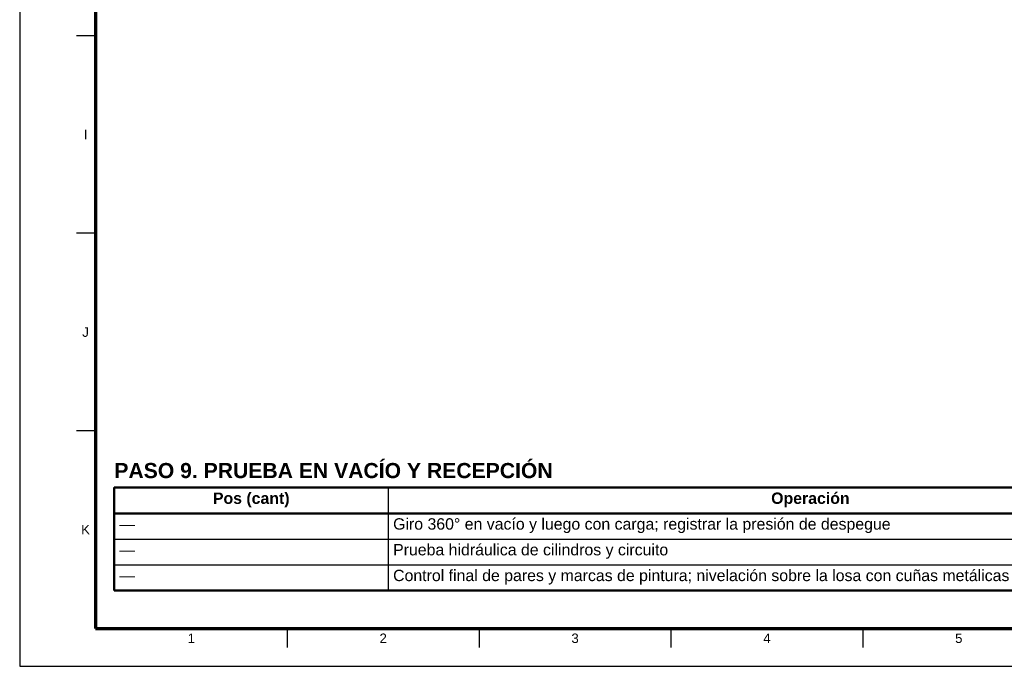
# Model space of a CAD drawing. Header units: millimetres. Extents: x 0 to 841, y 0 to 594.
# Tile 1 of 35: x 0 to 260, y 0 to 171. Entities that reach past the tile are written whole.
import ezdxf
from ezdxf.enums import TextEntityAlignment as Align

# ---------------------------------------------------------------- set-up
doc = ezdxf.new("R2010")
doc.units = ezdxf.units.MM
for name, color, linetype, lineweight in [('FINA', 7, 'CONTINUOUS', 25), ('MARCO', 7, 'CONTINUOUS', 70), ('TXT', 7, 'CONTINUOUS', 25), ('VIS', 7, 'CONTINUOUS', 50)]:
    doc.layers.add(name, color=color, linetype=linetype, lineweight=lineweight)
doc.styles.add('STD', font='LiberationSans-Regular.ttf')
doc.styles.add('STDB', font='LiberationSans-Bold.ttf')

msp = doc.modelspace()

# ---------------------------------------------------------------- linework, layer by layer
at = {"layer": 'FINA'}
for p, q in [((20, 166.55), (15, 166.55)), ((20, 114.36), (15, 114.36)), ((20, 62.18), (15, 62.18)), ((97.35, 47.2), (97.35, 20)), ((25, 40.4), (646, 40.4)), ((25, 33.6), (646, 33.6)), ((25, 26.8), (646, 26.8)), ((70.69, 10), (70.69, 5)), ((121.38, 10), (121.38, 5)), ((172.06, 10), (172.06, 5)), ((222.75, 10), (222.75, 5))]:
    msp.add_line(p, q, dxfattribs=at)
msp.add_lwpolyline([(0, 0), (841, 0), (841, 594), (0, 594)], close=True, dxfattribs=at)
at = {"layer": 'MARCO'}
msp.add_lwpolyline([(20, 10), (831, 10), (831, 584), (20, 584)], close=True, dxfattribs=at)
at = {"layer": 'VIS'}
for p, q in [((25, 47.2), (25, 20)), ((25, 20), (646, 20))]:
    msp.add_line(p, q, dxfattribs=at)
msp.add_lwpolyline([(25, 40.4), (646, 40.4), (646, 47.2), (25, 47.2)], close=True, dxfattribs=at)

# ---------------------------------------------------------------- texts
at = {"layer": 'TXT'}
for s, height, style, p in [('I', 2.5, 'STD', (17.4, 140.45)), ('J', 2.5, 'STD', (17.4, 88.27)), ('Pos (cant)', 3, 'STDB', (61.17, 44.4)), ('Operación', 3, 'STDB', (208.89, 44.4)), ('K', 2.5, 'STD', (17.4, 36.09)), ('1', 2.5, 'STD', (45.34, 7.4)), ('2', 2.5, 'STD', (96.03, 7.4)), ('3', 2.5, 'STD', (146.72, 7.4)), ('4', 2.5, 'STD', (197.41, 7.4)), ('5', 2.5, 'STD', (248.09, 7.4))]:
    msp.add_text(s, height=height, dxfattribs=dict(at, style=style)).set_placement(p, align=Align.MIDDLE_CENTER)
at = {"layer": 'TXT', "style": 'STDB'}
msp.add_text('PASO 9. PRUEBA EN VACÍO Y RECEPCIÓN', height=4, dxfattribs=at).set_placement((25, 53.7), align=Align.TOP_LEFT)
at = {"layer": 'TXT', "style": 'STD'}
for s, p in [('Giro 360° en vacío y luego con carga; registrar la presión de despegue', (98.65, 37.6)), ('—', (26.3, 37.6)), ('Prueba hidráulica de cilindros y circuito', (98.65, 30.8)), ('—', (26.3, 30.8)), ('Control final de pares y marcas de pintura; nivelación sobre la losa con cuñas metálicas si hace falta', (98.65, 24)), ('—', (26.3, 24))]:
    msp.add_text(s, height=3, dxfattribs=at).set_placement(p, align=Align.MIDDLE_LEFT)

doc.saveas('drawing.dxf')
